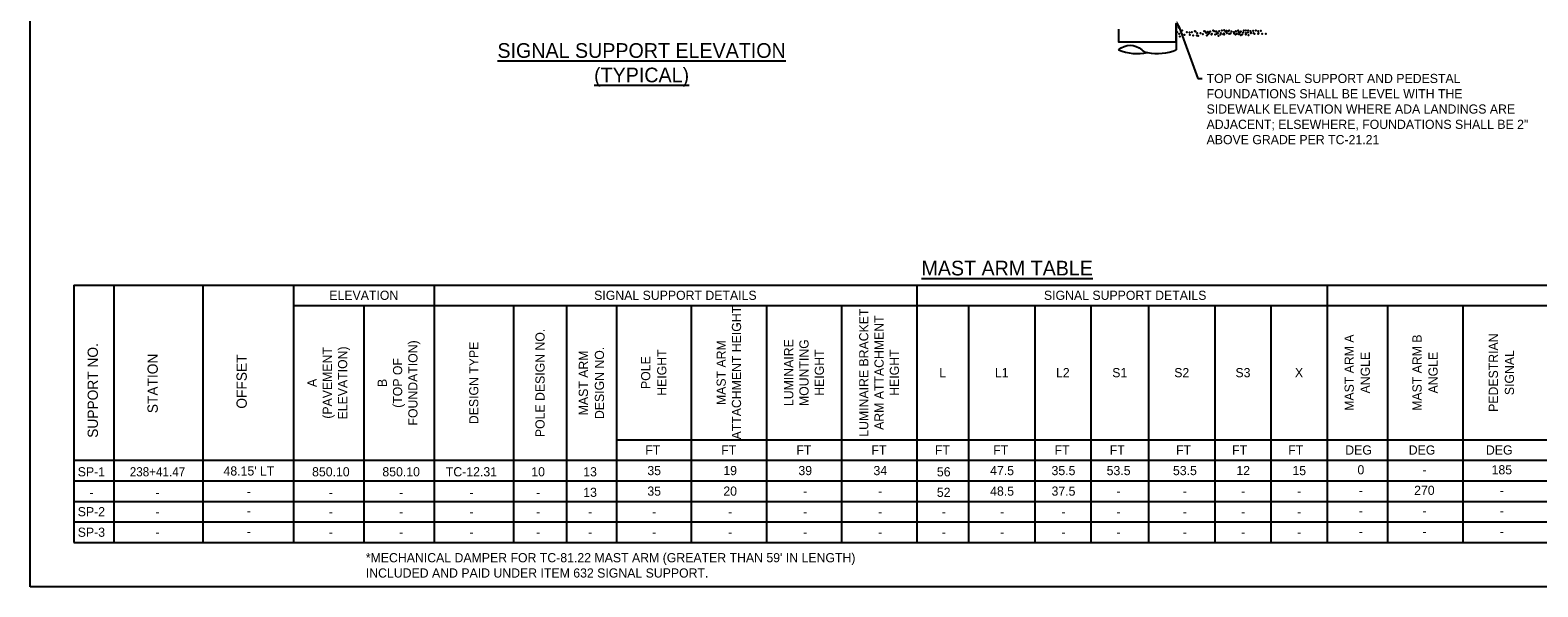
# Model space of a CAD drawing. Header units: feet. Extents: x -492 to 175132, y -198 to 327853.
# Tile 5 of 25: x 63.56 to 84.08, y -138.07 to -130.48. Entities that reach past the tile are written whole.
import ezdxf
from ezdxf import colors
from ezdxf.entities.mleader import LeaderData, LeaderLine
from ezdxf.enums import TextEntityAlignment as Align
from ezdxf.math import Vec2, Vec3

# ---------------------------------------------------------------- set-up
doc = ezdxf.new("R2010")
doc.units = ezdxf.units.FT
doc.header["$MEASUREMENT"] = 0
doc.layers.add('COLUMNS', color=6, linetype='Continuous', plot=False)
for name, color, linetype in [('SH_Data', 7, 'Continuous'), ('ST_Details', 4, 'Continuous'), ('TEXT-DED', 10, 'Continuous')]:
    doc.layers.add(name, color=color, linetype=linetype)
doc.styles.add('Slanted-Normal', font='font31.shx', dxfattribs={"height": 0.14})

msp = doc.modelspace()

# ---------------------------------------------------------------- linework, layer by layer
at = {"layer": 'COLUMNS', "color": 1}
msp.add_lwpolyline([(63.55946, -138.06895), (63.55946, -117.31895), (93.93446, -117.31895), (93.93446, -138.06895)], close=True, dxfattribs=at)
at = {"layer": 'SH_Data'}
for p, q in [((64.15318, -133.95572), (93.57981, -133.95572)), ((64.15318, -133.95572), (64.15318, -137.46396)), ((64.69962, -133.95572), (64.69962, -137.46396)), ((65.91064, -133.95572), (65.91064, -137.46396)), ((67.14362, -133.95572), (67.14362, -137.46396)), ((69.05664, -133.95572), (69.05664, -137.46396)), ((75.62399, -133.95572), (75.62399, -137.46396)), ((81.20863, -133.95572), (81.20863, -137.46396)), ((67.14362, -134.23572), (93.57981, -134.23572)), ((68.10013, -134.23572), (68.10013, -137.46396)), ((70.13842, -134.23572), (70.13842, -137.46396)), ((70.8597, -134.23572), (70.8597, -137.46396)), ((71.53701, -134.23572), (71.53701, -137.46396)), ((72.5566, -134.23572), (72.5566, -137.46396)), ((73.5805, -134.23572), (73.5805, -137.46396)), ((74.60224, -134.23572), (74.60224, -137.46396)), ((76.32935, -134.23572), (76.32935, -137.46396)), ((77.23169, -134.23572), (77.23169, -137.46396)), ((77.99472, -134.23572), (77.99472, -137.46396)), ((78.78023, -134.23572), (78.78023, -137.46396)), ((78.78023, -134.23572), (78.78023, -137.46396)), ((79.68258, -134.23572), (79.68258, -137.46396)), ((79.68258, -134.23572), (79.68258, -137.46396)), ((80.4456, -134.23572), (80.4456, -137.46396)), ((80.4456, -134.23572), (80.4456, -137.46396)), ((81.20863, -134.23572), (81.20863, -137.46396)), ((82.03138, -134.23572), (82.03138, -137.46396)), ((83.0551, -134.23572), (83.0551, -137.46396)), ((71.53701, -136.06396), (76.64574, -136.06396)), ((75.62399, -136.06396), (93.57981, -136.06396)), ((64.15318, -136.34396), (93.57981, -136.34396)), ((64.15318, -137.46396), (93.57981, -137.46396))]:
    msp.add_line(p, q, dxfattribs=at)
at = {"layer": 'SH_Data', "color": 247}
for p in [(79.23668, -130.48616), (79.23668, -130.48616), (79.23668, -130.48616), (79.6574, -130.48917), (79.6574, -130.48917), (79.77812, -130.48582), (79.77812, -130.48582), (79.80785, -130.4855), (79.80785, -130.4855), (79.84184, -130.49073), (79.87583, -130.48811), (79.87583, -130.48811), (80.00033, -130.48956), (80.07657, -130.48917), (80.07657, -130.48917), (80.10428, -130.48956), (80.13368, -130.48956), (80.13368, -130.48956), (80.20166, -130.49218), (80.20166, -130.49218), (80.23763, -130.48956), (80.23763, -130.48956), (80.30562, -130.49218), (80.30562, -130.49218), (79.1687, -130.5097), (79.19485, -130.53323), (79.20531, -130.56983), (79.23668, -130.53584), (79.23668, -130.53584), (79.27067, -130.5463), (79.30205, -130.5097), (79.30205, -130.5097), (79.33604, -130.51493), (79.34127, -130.5463), (79.37003, -130.51231), (79.37003, -130.51231), (79.38834, -130.55415), (79.40925, -130.49924), (79.40925, -130.49924), (79.41685, -130.49963), (79.43802, -130.55415), (79.44299, -130.52316), (79.45345, -130.55977), (79.48483, -130.52578), (79.48483, -130.52578), (79.51882, -130.53624), (79.53757, -130.49628), (79.5502, -130.49963), (79.5502, -130.49963), (79.56371, -130.51981), (79.57417, -130.55641), (79.58419, -130.50486), (79.58942, -130.53624), (79.60555, -130.52242), (79.60555, -130.52242), (79.61818, -130.50224), (79.61818, -130.50224), (79.63648, -130.54408), (79.63954, -130.53288), (79.67092, -130.49628), (79.67092, -130.49628), (79.68616, -130.54408), (79.69518, -130.49963), (79.70491, -130.50151), (79.71014, -130.53288), (79.72132, -130.52316), (79.73178, -130.55977), (79.7389, -130.49889), (79.7389, -130.49889), (79.7572, -130.54073), (79.76316, -130.52578), (79.76316, -130.52578), (79.79715, -130.53624), (79.80297, -130.52995), (79.80688, -130.54073), (79.82853, -130.49963), (79.82853, -130.49963), (79.84707, -130.5221), (79.86496, -130.49896), (79.87542, -130.53557), (79.89413, -130.52995), (79.90679, -130.50158), (79.90679, -130.50158), (79.94078, -130.51204), (79.94381, -130.52995), (79.96449, -130.54408), (79.96891, -130.49896), (79.96937, -130.49963), (79.96937, -130.49963), (79.97937, -130.53557), (80.00336, -130.50486), (80.00859, -130.53624), (80.02648, -130.5131), (80.03694, -130.5497), (80.03735, -130.50224), (80.03735, -130.50224), (80.05565, -130.54408), (80.06831, -130.51571), (80.06831, -130.51571), (80.1023, -130.52617), (80.10533, -130.54408), (80.13043, -130.5131), (80.14089, -130.5497), (80.16767, -130.49479), (80.17227, -130.51571), (80.17227, -130.51571), (80.1729, -130.52617), (80.20626, -130.52617), (80.21997, -130.53401), (80.26964, -130.53401), (80.27163, -130.49479), (80.27685, -130.52617), (80.32392, -130.53401), (80.3736, -130.53401)]:
    msp.add_point(p, dxfattribs=at)
at = {"layer": 'ST_Details', "flags": 128}
msp.add_lwpolyline([(78.37261, -130.4682), (78.3727, -130.64254), (79.15635, -130.64101), (79.15635, -130.39096), (79.15635, -130.75075)], dxfattribs=at)
at = {"layer": 'ST_Details', "extrusion": (0, 0, -1)}
msp.add_arc((-78.52932, -130.91715), 0.22861, 46.709905, 133.290095, dxfattribs=at)
at = {"layer": 'ST_Details'}
for centre, radius, start, end in [((78.62641, -130.16519), 0.63822, 246.563113, 282.492154), ((78.77665, -130.66227), 0.12662, 224.333663, 264.47577), ((78.89811, -130.11925), 0.68226, 258.703223, 292.24151)]:
    msp.add_arc(centre, radius, start, end, dxfattribs=at)
at = {"layer": 'TEXT-DED'}
for p, q in [((64.15318, -136.62396), (67.31553, -136.62396)), ((64.15318, -136.62396), (93.57981, -136.62396)), ((64.15318, -136.90396), (93.57981, -136.90396)), ((64.15318, -137.18396), (93.57981, -137.18396))]:
    msp.add_line(p, q, dxfattribs=at)

# ---------------------------------------------------------------- texts
at = {"layer": 'TEXT-DED', "style": 'Slanted-Normal'}
msp.add_text('%%UMAST ARM TABLE', height=0.2, dxfattribs=at).set_placement((75.6894, -133.62531), align=Align.TOP_LEFT)
for s, p in [('ELEVATION', (68.10013, -134.09572)), ('SIGNAL SUPPORT DETAILS', (72.34032, -134.09572)), ('SIGNAL SUPPORT DETAILS', (78.46123, -134.09572)), ('L', (75.97667, -135.14984)), ('L1', (76.78052, -135.14984)), ('L2', (77.6132, -135.14984)), ('S1', (78.38748, -135.14984)), ('S2', (79.2314, -135.14984)), ('S3', (80.06409, -135.14984)), ('X', (80.82712, -135.14984)), ('FT', (72.03315, -136.20396)), ('FT', (73.06706, -136.20396)), ('FT', (74.08881, -136.20396)), ('FT', (75.11055, -136.20396)), ('FT', (75.97325, -136.20396)), ('FT', (76.76763, -136.20396)), ('FT', (77.60319, -136.20396)), ('FT', (78.35344, -136.20396)), ('FT', (79.25578, -136.20396)), ('FT', (80.01881, -136.20396)), ('FT', (80.78184, -136.20396)), ('DEG', (81.63775, -136.20396)), ('DEG', (82.50207, -136.20396)), ('DEG', (83.55207, -136.20396)), ('SP-1', (64.39279, -136.50043)), ("48.15' LT", (66.53653, -136.48923)), ('850.10', (67.65183, -136.50043)), ('850.10', (68.60835, -136.50043)), ('TC-12.31', (69.56486, -136.50043)), ('10', (70.47243, -136.50043)), ('13', (71.17951, -136.50043)), ('35', (72.05184, -136.48396)), ('19', (73.08575, -136.48396)), ('39', (74.1075, -136.48396)), ('34', (75.12924, -136.48396)), ('56', (75.99194, -136.50043)), ('47.5', (76.78632, -136.48396)), ('35.5', (77.62188, -136.48396)), ('53.5', (78.37213, -136.48396)), ('53.5', (79.27447, -136.48396)), ('12', (80.06736, -136.48396)), ('15', (80.83039, -136.48396)), ('0', (81.66909, -136.47323)), ('185', (83.58752, -136.47323)), ('-', (82.53341, -136.47323)), ('-', (64.39279, -136.78043)), ('-', (66.53653, -136.76923)), ('-', (67.65183, -136.78043)), ('-', (68.60835, -136.78043)), ('-', (69.56486, -136.78043)), ('-', (70.47243, -136.78043)), ('13', (71.17951, -136.78043)), ('35', (72.05184, -136.76396)), ('20', (73.08575, -136.76396)), ('-', (74.1075, -136.76396)), ('-', (75.12924, -136.76396)), ('52', (75.99194, -136.78043)), ('48.5', (76.78632, -136.76396)), ('37.5', (77.62188, -136.76396)), ('-', (78.37213, -136.76396)), ('-', (79.27447, -136.76396)), ('-', (79.27447, -136.76396)), ('-', (80.06736, -136.76396)), ('-', (80.83039, -136.76396)), ('-', (81.66909, -136.75323)), ('270', (82.53341, -136.75323)), ('-', (83.58752, -136.75323)), ('SP-2', (64.39279, -137.04396)), ('-', (66.53653, -137.03276)), ('-', (67.65183, -137.04396)), ('-', (68.60835, -137.04396)), ('-', (69.56486, -137.04396)), ('-', (70.47243, -137.04396)), ('-', (71.17951, -137.04396)), ('-', (72.05184, -137.04396)), ('-', (73.08575, -137.04396)), ('-', (74.1075, -137.04396)), ('-', (75.12924, -137.04396)), ('-', (75.99194, -137.04396)), ('-', (76.78632, -137.04396)), ('-', (77.62188, -137.04396)), ('-', (78.37213, -137.04396)), ('-', (79.27447, -137.04396)), ('-', (80.06736, -137.04396)), ('-', (80.83039, -137.04396)), ('-', (81.66909, -137.03323)), ('-', (82.53341, -137.03323)), ('-', (83.58752, -137.03323)), ('SP-3', (64.39279, -137.32396)), ('-', (66.53653, -137.31276)), ('-', (67.65183, -137.32396)), ('-', (68.60835, -137.32396)), ('-', (69.56486, -137.32396)), ('-', (70.47243, -137.32396)), ('-', (71.17951, -137.32396)), ('-', (72.05184, -137.32396)), ('-', (73.08575, -137.32396)), ('-', (74.1075, -137.32396)), ('-', (75.12924, -137.32396)), ('-', (75.99194, -137.32396)), ('-', (76.78632, -137.32396)), ('-', (77.62188, -137.32396)), ('-', (78.37213, -137.32396)), ('-', (79.27447, -137.32396)), ('-', (79.27447, -137.32396)), ('-', (80.06736, -137.32396)), ('-', (80.83039, -137.32396)), ('-', (81.66909, -137.31323)), ('-', (82.53341, -137.31323)), ('-', (83.58752, -137.31323))]:
    msp.add_text(s, height=0.125, dxfattribs=at).set_placement(p, align=Align.MIDDLE_CENTER)
for s, p in [('SUPPORT NO.', (64.41163, -135.3927)), ('STATION', (65.22667, -135.29663)), ('OFFSET', (66.4377, -135.2713))]:
    msp.add_text(s, height=0.14, rotation=90, dxfattribs=at).set_placement(p, align=Align.MIDDLE_CENTER)
at = {"layer": 'TEXT-DED', "style": 'Slanted-Normal', "width": 0.95}
for s, p in [('238+41.47', (65.2924, -136.50043)), ('-', (65.2924, -136.78043)), ('-', (65.2924, -137.04396)), ('-', (65.2924, -137.32396))]:
    msp.add_text(s, height=0.125, dxfattribs=at).set_placement(p, align=Align.MIDDLE_CENTER)
at = {"layer": 'TEXT-DED', "insert": (71.8805, -131.25407), "char_height": 0.2, "attachment_point": 8, "style": 'Slanted-Normal'}
msp.add_mtext('\\LSIGNAL SUPPORT ELEVATION\\P(TYPICAL)', dxfattribs=at)
at = {"layer": 'TEXT-DED', "char_height": 0.125, "attachment_point": 5, "rotation": 90, "style": 'Slanted-Normal'}
for s, insert, width in [('\\pxqc;MAST ARM ATTACHMENT HEIGHT ', (73.06855, -135.14984), 1.8149352), ('\\pxqc;LUMINAIRE BRACKET ARM ATTACHMENT HEIGHT ', (75.11312, -135.14984), 1.8149352), ('POLE DESIGN NO.', (70.49906, -135.28984), 1.5256152), ('B \\P(TOP OF FOUNDATION)', (68.57839, -135.28984), 1.5256152), ('DESIGN TYPE', (69.59753, -135.28984), 1.5256152), ('\\pxqc;LUMINAIRE MOUNTING HEIGHT ', (74.09137, -135.14984), 1.5063788), ('A \\P(PAVEMENT ELEVATION)', (67.62187, -135.28984), 1.5256152)]:
    msp.add_mtext(s, dxfattribs=dict(at, insert=insert, width=width))
at = {"layer": 'TEXT-DED', "char_height": 0.125, "attachment_point": 5, "rotation": 90, "line_spacing_factor": 1.05, "style": 'Slanted-Normal'}
for s, insert, width in [('MAST ARM DESIGN NO.', (71.19835, -135.28984), 1.5089324), ('POLE\\PHEIGHT', (72.0468, -135.14984), 1.8693159)]:
    msp.add_mtext(s, dxfattribs=dict(at, insert=insert, width=width))
for s, insert in [('MAST ARM A\\PANGLE', (81.62001, -135.14984)), ('MAST ARM B\\PANGLE', (82.54324, -135.14984)), ('PEDESTRIAN\\PSIGNAL', (83.58216, -135.14984))]:
    msp.add_mtext(s, dxfattribs=dict(at, insert=insert))
at = {"layer": 'TEXT-DED', "insert": (68.00228, -137.60878), "char_height": 0.125, "width": 8.3155583, "attachment_point": 1, "style": 'Slanted-Normal'}
msp.add_mtext("\\pxi-3,l4,t4;*MECHANICAL DAMPER FOR TC-81.22 MAST ARM (GREATER THAN 59' IN LENGTH)\\PINCLUDED AND PAID UNDER ITEM 632 SIGNAL SUPPORT. ", dxfattribs=at)

# ---------------------------------------------------------------- leaders
at = {"layer": 'TEXT-DED'}
ml = msp.add_multileader_mtext('Standard', dxfattribs=at)
ml.set_content('TOP OF SIGNAL SUPPORT AND PEDESTAL\\PFOUNDATIONS SHALL BE LEVEL WITH THE\\PSIDEWALK ELEVATION WHERE ADA LANDINGS ARE ADJACENT; ELSEWHERE, FOUNDATIONS SHALL BE 2" ABOVE GRADE PER TC-21.21', color=256, style='Slanted-Normal')
ml.set_leader_properties()
ml.build(insert=Vec2(0, 0))
ml.multileader.update_dxf_attribs({"dogleg_length": 0.06, "arrow_head_size": 0.125})
ctx = ml.context
ctx.base_point, ctx.char_height, ctx.arrow_head_size, ctx.landing_gap_size, ctx.plane_origin = Vec3(79.50945, -131.14128), 0.125, 0.125, 0.06, Vec3(82.14046, -129.99345)
notes = []
notes.append((ctx, [(1, (1, 1, 0), (79.44945, -131.14128), (1, 0), 0.06, [(0, [(79.15635, -130.34075)], 0, [])])]))
ctx.mtext.insert, ctx.mtext.width, ctx.mtext.flow_direction = Vec3(79.56945, -131.07878), 4.4761173, 5
for ctx, leaders in notes:
    for number, flags, end, landing, length, lines in leaders:
        leader = LeaderData()
        leader.index, (leader.has_last_leader_line, leader.has_dogleg_vector, leader.attachment_direction) = number, flags
        leader.last_leader_point, leader.dogleg_vector, leader.dogleg_length = Vec3(end), Vec3(landing), length
        for number, points, colour, breaks in lines:
            line = LeaderLine()
            line.index, line.vertices, line.color, line.breaks = number, Vec3.list(points), colors.encode_raw_color(colour), breaks
            leader.lines.append(line)
        ctx.leaders.append(leader)

doc.saveas('drawing.dxf')
